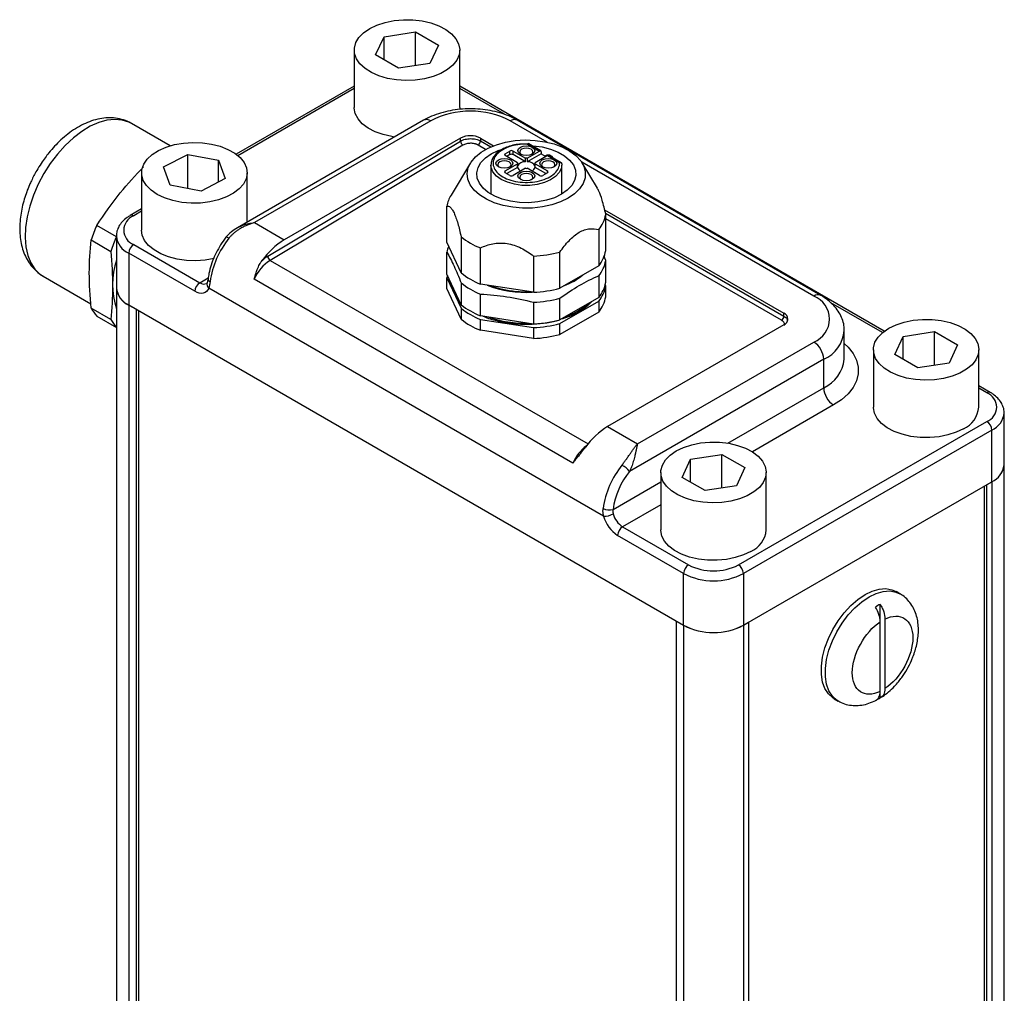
# Model space of a CAD drawing. Header units: inches. Extents: x 3.69 to 9.52, y 3.26 to 7.81.
# Tile 6 of 6: x 8.6 to 9.48, y 5.48 to 6.34. Entities that reach past the tile are written whole.
import ezdxf

# ---------------------------------------------------------------- set-up
doc = ezdxf.new("R2010")
doc.units = ezdxf.units.IN
doc.header["$MEASUREMENT"] = 0

msp = doc.modelspace()

# ---------------------------------------------------------------- linework, layer by layer
at = {"color": 7, "linetype": 'Continuous', "lineweight": 25}
for p, q in [((8.92114, 6.31259), (8.92862, 6.32869)), ((8.92862, 6.32869), (8.9565, 6.333)), ((8.92862, 6.30828), (8.92862, 6.32869)), ((8.9565, 6.333), (8.97691, 6.32122)), ((8.9565, 6.30312), (8.9565, 6.333)), ((8.97691, 6.32122), (8.96944, 6.30512)), ((8.90215, 6.31691), (8.90215, 6.26587)), ((8.94156, 6.30081), (8.92114, 6.31259)), ((8.9959, 6.26587), (8.9959, 6.31691)), ((8.96944, 6.30512), (8.94156, 6.30081)), ((8.90215, 6.28481), (8.79731, 6.22428)), ((8.90215, 6.28269), (8.79885, 6.22306)), ((9.37312, 6.06704), (8.9959, 6.28481)), ((9.03555, 6.25981), (8.9959, 6.28269)), ((8.9959, 6.26587), (8.9958, 6.26411)), ((8.73852, 6.23186), (8.70426, 6.25164)), ((8.96385, 6.25458), (8.79841, 6.15907)), ((8.9701, 6.25396), (8.81348, 6.16354)), ((9.07351, 6.23508), (9.04081, 6.25396)), ((9.31675, 6.09889), (9.04706, 6.25458)), ((8.99662, 6.23865), (8.83999, 6.14824)), ((8.99662, 6.23601), (8.99662, 6.23865)), ((9.01429, 6.23865), (9.02596, 6.23192)), ((9.01429, 6.23865), (9.01429, 6.23615)), ((8.82527, 6.13364), (8.99662, 6.23601)), ((8.99878, 6.23236), (8.82742, 6.12999)), ((9.01888, 6.22864), (9.01221, 6.23249)), ((9.01429, 6.23615), (9.02342, 6.23087)), ((9.05791, 6.23367), (9.05182, 6.23329)), ((9.05621, 6.23338), (9.06693, 6.22719)), ((9.06791, 6.22729), (9.05664, 6.23379)), ((8.73266, 6.21303), (8.75417, 6.22414)), ((8.75417, 6.22414), (8.7816, 6.21895)), ((8.75417, 6.19377), (8.75417, 6.22414)), ((9.0363, 6.22478), (9.04048, 6.22719)), ((9.0363, 6.22317), (9.0363, 6.22478)), ((9.04727, 6.21684), (9.0363, 6.22317)), ((9.04048, 6.22397), (9.0377, 6.22237)), ((9.04048, 6.22397), (9.04048, 6.22719)), ((9.04326, 6.22719), (9.05423, 6.22086)), ((9.04326, 6.22397), (9.04326, 6.22719)), ((9.05423, 6.21764), (9.04326, 6.22397)), ((9.05423, 6.21764), (9.05423, 6.22086)), ((9.05596, 6.22086), (9.06693, 6.22719)), ((9.06832, 6.22478), (9.05596, 6.21764)), ((9.05596, 6.22086), (9.05596, 6.21764)), ((9.07389, 6.22317), (9.06292, 6.21684)), ((9.06832, 6.22639), (9.06832, 6.22478)), ((9.06832, 6.22478), (9.07249, 6.22237)), ((9.07208, 6.22293), (9.0718, 6.22277)), ((9.07389, 6.22317), (9.0846, 6.21699)), ((9.08613, 6.21677), (9.07487, 6.22327)), ((9.07709, 6.22293), (9.07764, 6.22261)), ((9.07868, 6.22107), (9.07868, 6.22116)), ((8.73858, 6.19672), (8.73266, 6.21303)), ((8.7816, 6.21895), (8.78752, 6.20264)), ((8.7816, 6.19958), (8.7816, 6.21895)), ((9.00552, 6.21669), (8.98819, 6.18804)), ((9.0236, 6.21473), (9.0236, 6.18892)), ((9.0363, 6.20951), (9.04727, 6.21584)), ((9.04727, 6.21263), (9.0377, 6.2071)), ((9.04727, 6.21684), (9.04727, 6.21584)), ((9.04727, 6.21263), (9.04727, 6.21584)), ((9.06292, 6.21584), (9.06292, 6.21684)), ((9.06292, 6.21584), (9.07389, 6.20951)), ((9.06292, 6.21263), (9.06292, 6.21584)), ((9.07249, 6.2071), (9.06292, 6.21263)), ((9.08653, 6.21587), (9.08643, 6.21293)), ((9.08659, 6.18892), (9.08659, 6.21473)), ((9.3105, 6.09827), (9.10427, 6.21733)), ((9.11826, 6.19422), (9.10467, 6.21669)), ((8.71321, 6.20783), (8.71321, 6.1568)), ((8.80696, 6.16401), (8.80696, 6.20783)), ((9.0363, 6.2079), (9.0363, 6.20951)), ((9.04048, 6.20549), (9.0363, 6.2079)), ((9.05423, 6.21182), (9.04326, 6.20549)), ((9.06693, 6.20549), (9.05596, 6.21182)), ((9.07389, 6.2079), (9.06971, 6.20549)), ((9.07389, 6.2079), (9.07389, 6.20951)), ((8.76601, 6.19152), (8.73858, 6.19672)), ((8.78752, 6.20264), (8.76601, 6.19152)), ((8.98451, 6.14606), (8.98451, 6.17821)), ((8.71321, 6.17573), (8.70305, 6.16987)), ((8.71321, 6.17362), (8.70617, 6.16956)), ((8.71321, 6.17615), (8.71245, 6.1753)), ((9.12465, 6.17495), (9.28399, 6.08296)), ((9.12539, 6.17201), (9.28399, 6.08046)), ((9.12568, 6.13874), (9.12568, 6.17089)), ((8.69077, 6.15103), (8.67335, 6.16109)), ((8.81348, 6.16354), (8.83999, 6.14824)), ((9.2819, 6.0768), (9.12568, 6.16699)), ((8.69077, 6.1517), (8.69077, 6.10568)), ((8.79847, 6.15898), (8.79916, 6.15949)), ((8.99714, 6.15101), (8.99714, 6.11886)), ((9.11939, 6.15735), (9.11939, 6.1252)), ((8.66833, 6.14815), (8.68585, 6.13804)), ((8.70617, 6.14404), (8.76486, 6.11016)), ((8.99714, 6.11886), (8.98451, 6.14606)), ((8.70175, 6.13639), (8.70175, 6.09038)), ((8.76044, 6.10251), (8.70175, 6.13639)), ((8.98451, 6.11785), (8.98451, 6.13717)), ((9.01431, 6.10895), (9.01431, 6.14109)), ((9.06144, 6.1338), (9.06144, 6.10166)), ((9.08489, 6.10529), (9.08489, 6.13743)), ((9.12568, 6.12984), (9.12394, 6.13395)), ((8.82742, 6.12999), (9.10989, 5.96692)), ((9.11939, 6.1252), (9.08489, 6.10529)), ((9.12568, 6.11053), (9.12568, 6.12984)), ((8.62589, 6.11588), (8.66813, 6.0915)), ((8.99714, 6.09065), (8.98451, 6.11785)), ((9.11939, 6.1163), (9.11939, 6.09699)), ((8.76486, 6.11016), (8.7724, 6.11451)), ((9.09648, 5.94988), (8.81335, 6.11332)), ((8.98451, 6.11464), (8.99714, 6.08743)), ((8.98451, 6.10499), (8.98451, 6.11464)), ((8.99714, 6.10996), (8.99714, 6.09065)), ((9.06144, 6.10166), (9.01431, 6.10895)), ((9.12568, 6.10731), (9.12522, 6.1083)), ((9.12568, 6.09767), (9.12568, 6.10731)), ((8.69081, 6.10467), (8.69081, 5.24832)), ((9.12376, 5.90277), (8.77288, 6.10533)), ((8.99714, 6.07779), (8.98451, 6.10499)), ((9.01431, 6.08073), (9.01431, 6.10005)), ((8.70175, 6.09038), (9.19489, 5.8057)), ((8.70182, 6.09034), (8.7084, 6.08654)), ((8.70182, 6.09034), (8.70182, 5.23297)), ((9.06144, 6.09276), (9.06144, 6.07344)), ((9.11939, 6.09699), (9.08489, 6.07707)), ((9.08489, 6.07707), (9.08489, 6.09639)), ((9.08489, 6.07386), (9.11939, 6.09377)), ((9.11939, 6.09377), (9.11939, 6.08413)), ((9.37159, 6.06582), (9.32567, 6.09232)), ((8.68585, 6.07753), (8.66833, 6.08764)), ((8.7084, 6.08654), (8.7084, 5.22917)), ((8.71052, 6.08532), (8.71052, 5.2304)), ((8.99714, 6.08743), (8.99714, 6.07779)), ((9.11939, 6.08413), (9.08489, 6.06421)), ((9.28399, 6.08046), (9.28399, 6.08296)), ((8.67335, 6.0805), (8.69081, 6.07042)), ((9.06144, 6.07344), (9.01431, 6.08073)), ((9.01431, 6.07752), (9.06144, 6.07023)), ((9.01431, 6.06787), (9.01431, 6.07752)), ((9.08489, 6.06421), (9.08489, 6.07386)), ((9.28399, 6.07276), (9.12736, 5.98234)), ((9.06144, 6.06059), (9.01431, 6.06787)), ((9.06144, 6.07023), (9.06144, 6.06059)), ((9.33765, 6.04234), (9.33765, 6.06765)), ((9.38993, 6.06238), (9.41782, 6.06669)), ((9.41782, 6.06669), (9.43823, 6.05491)), ((9.41782, 6.03681), (9.41782, 6.06669)), ((9.15388, 5.96703), (9.3105, 6.05745)), ((9.38246, 6.04628), (9.38993, 6.06238)), ((9.38993, 6.04197), (9.38993, 6.06238)), ((9.43823, 6.05491), (9.43076, 6.03881)), ((9.36347, 6.05059), (9.36347, 5.99956)), ((9.40287, 6.0345), (9.38246, 6.04628)), ((9.45722, 5.99956), (9.45722, 6.05059)), ((9.31934, 6.04214), (9.14678, 5.94253)), ((9.31934, 6.01683), (9.31934, 6.04214)), ((9.43076, 6.03881), (9.40287, 6.0345)), ((9.23403, 5.96758), (9.31934, 6.01683)), ((9.46739, 6.01263), (9.45722, 6.01849)), ((9.46426, 6.01232), (9.45722, 6.01638)), ((9.32818, 6.00152), (9.25594, 5.95982)), ((9.47967, 5.94844), (9.47967, 5.99446)), ((9.2435, 5.85936), (9.46426, 5.9868)), ((9.12736, 5.98234), (9.15388, 5.96703)), ((9.46868, 5.97915), (9.24792, 5.85171)), ((9.46868, 5.93314), (9.46868, 5.97915)), ((9.19352, 5.93721), (9.20099, 5.95331)), ((9.20099, 5.95331), (9.22888, 5.95762)), ((9.20099, 5.9329), (9.20099, 5.95331)), ((9.22888, 5.95762), (9.24929, 5.94583)), ((9.22888, 5.92774), (9.22888, 5.95762)), ((9.17453, 5.94152), (9.17453, 5.89049)), ((9.24929, 5.94583), (9.24182, 5.92974)), ((9.26828, 5.89049), (9.26828, 5.94152)), ((9.47962, 5.09108), (9.47962, 5.94743)), ((9.13212, 5.90875), (9.17453, 5.93323)), ((9.21393, 5.92542), (9.19352, 5.93721)), ((9.24792, 5.8057), (9.46868, 5.93314)), ((9.46401, 5.93044), (9.46861, 5.9331)), ((9.46861, 5.9331), (9.46861, 5.07573)), ((9.24182, 5.92974), (9.21393, 5.92542)), ((9.46189, 5.92922), (9.46189, 5.0743)), ((9.46401, 5.93044), (9.46401, 5.07307)), ((9.17453, 5.91282), (9.14062, 5.89324)), ((9.14062, 5.89324), (9.19931, 5.85936)), ((9.19489, 5.85171), (9.1362, 5.88559)), ((9.19489, 5.8057), (9.19489, 5.85171)), ((9.24792, 5.85171), (9.24792, 5.8057)), ((9.38712, 5.83371), (9.38358, 5.83575)), ((9.36952, 5.80884), (9.36952, 5.82435)), ((9.37376, 5.81129), (9.37376, 5.74943)), ((9.18824, 5.80953), (9.19482, 5.80574)), ((9.18824, 5.80953), (9.18824, 4.95216)), ((9.19482, 5.80574), (9.19482, 4.94837)), ((9.24799, 5.80574), (9.25259, 5.80839)), ((9.24799, 5.80574), (9.24799, 4.94837)), ((9.25259, 5.80839), (9.25259, 4.95102)), ((9.36952, 5.74698), (9.36952, 5.80884)), ((9.32859, 5.74048), (9.33212, 5.73844)), ((9.36952, 5.74127), (9.36952, 5.74698))]:
    msp.add_line(p, q, dxfattribs=at)
at = {"color": 7, "linetype": 'Continuous', "lineweight": 25, "flags": 128}
for points in [[(8.91588, 6.33604), (8.92233, 6.33915), (8.92964, 6.34154), (8.93758, 6.34315), (8.94588, 6.34391), (8.95428, 6.3438), (8.96251, 6.34282), (8.97031, 6.34102), (8.97743, 6.33844), (8.98363, 6.33516), (8.98872, 6.3313), (8.99253, 6.32698), (8.99495, 6.32233), (8.99589, 6.31751), (8.99533, 6.31267), (8.99327, 6.30797), (8.9898, 6.30355), (8.98501, 6.29956), (8.97907, 6.29613), (8.97216, 6.29337), (8.96451, 6.29136), (8.95636, 6.29018), (8.94798, 6.28985), (8.93963, 6.2904), (8.93158, 6.29179), (8.92409, 6.29399), (8.9174, 6.29693), (8.91173, 6.30051), (8.90726, 6.30462), (8.90413, 6.30912), (8.90245, 6.31388), (8.90226, 6.31873), (8.90357, 6.32352), (8.90635, 6.3281), (8.9105, 6.33232), (8.91588, 6.33604)], [(8.93788, 6.23959), (8.93555, 6.23996), (8.92775, 6.24176), (8.92063, 6.24434), (8.91443, 6.24762), (8.90934, 6.25148), (8.90552, 6.2558), (8.90311, 6.26044), (8.90217, 6.26526), (8.90215, 6.26587)], [(8.70426, 6.25164), (8.70197, 6.25281), (8.696, 6.25472), (8.68945, 6.2553), (8.68244, 6.25456), (8.67511, 6.25249), (8.6676, 6.24914), (8.66004, 6.24458), (8.65257, 6.23888), (8.64533, 6.23216), (8.63847, 6.22453), (8.6321, 6.21615), (8.62634, 6.20716), (8.6213, 6.19774), (8.61708, 6.18805), (8.61376, 6.17829), (8.61139, 6.16862), (8.61002, 6.15924), (8.60967, 6.15032), (8.61036, 6.14202), (8.61207, 6.13449), (8.61476, 6.12789), (8.61839, 6.12232), (8.6229, 6.1179), (8.62589, 6.11588)], [(8.75047, 6.23432), (8.75882, 6.23488), (8.7672, 6.23458), (8.77536, 6.23342), (8.78303, 6.23143), (8.78996, 6.22869), (8.79593, 6.22527), (8.80075, 6.2213), (8.80426, 6.21689), (8.80635, 6.21219), (8.80696, 6.20735), (8.80606, 6.20253), (8.80368, 6.19788), (8.7999, 6.19355), (8.79484, 6.18967), (8.78866, 6.18638), (8.78157, 6.18378), (8.77378, 6.18195), (8.76556, 6.18096), (8.75716, 6.18083), (8.74885, 6.18156), (8.74091, 6.18314), (8.73358, 6.18552), (8.7271, 6.18861), (8.72169, 6.19232), (8.7175, 6.19653), (8.71469, 6.2011), (8.71334, 6.20589), (8.71349, 6.21074), (8.71513, 6.21549), (8.71822, 6.22), (8.72266, 6.22412), (8.7283, 6.22772), (8.73496, 6.23068), (8.74243, 6.2329), (8.75047, 6.23432)], [(9.09222, 6.18526), (9.08541, 6.18195), (9.07773, 6.17935), (9.0694, 6.17753), (9.06066, 6.17656), (9.05175, 6.17645), (9.04295, 6.17721), (9.03449, 6.17882), (9.02662, 6.18123), (9.01958, 6.18437), (9.01355, 6.18816), (9.00872, 6.19248), (9.00523, 6.19721), (9.00317, 6.20221), (9.0026, 6.20734), (9.00354, 6.21245), (9.00597, 6.2174), (9.00981, 6.22204), (9.01495, 6.22624), (9.02125, 6.22987), (9.02852, 6.23284), (9.03656, 6.23506), (9.04512, 6.23646), (9.05398, 6.237), (9.06287, 6.23668), (9.07153, 6.23549), (9.07972, 6.23347), (9.08721, 6.23068), (9.09377, 6.2272), (9.09921, 6.22313), (9.10339, 6.21859), (9.10618, 6.21371), (9.1075, 6.20863), (9.10731, 6.20349), (9.10562, 6.19844), (9.10247, 6.19363), (9.09796, 6.18919), (9.09222, 6.18526)], [(9.04981, 6.22454), (9.04818, 6.22594), (9.04761, 6.22759), (9.04818, 6.22924), (9.04981, 6.23064), (9.05223, 6.23158), (9.05509, 6.23191), (9.05796, 6.23158), (9.06038, 6.23064), (9.06201, 6.22924), (9.06258, 6.22759), (9.06201, 6.22594), (9.06038, 6.22454), (9.05796, 6.2236), (9.05509, 6.22327), (9.05223, 6.2236), (9.04981, 6.22454)], [(9.05976, 6.22422), (9.06055, 6.225), (9.061, 6.22631), (9.06055, 6.22761), (9.05927, 6.22872), (9.05735, 6.22945), (9.05509, 6.22971), (9.05283, 6.22945), (9.05092, 6.22872), (9.04964, 6.22761), (9.04919, 6.22631), (9.04964, 6.225), (9.05043, 6.22422)], [(9.05978, 6.23198), (9.06118, 6.23188), (9.06909, 6.23081), (9.07653, 6.22891), (9.08323, 6.22626), (9.08898, 6.22294), (9.09358, 6.21907), (9.09686, 6.21478), (9.09872, 6.21021), (9.0991, 6.20552), (9.09797, 6.20088), (9.09539, 6.19643), (9.09143, 6.19233), (9.08624, 6.18872)], [(9.08624, 6.18872), (9.07999, 6.18572), (9.07289, 6.18344), (9.06518, 6.18194), (9.05713, 6.1813), (9.04901, 6.18151), (9.0411, 6.18259), (9.03366, 6.18448), (9.02696, 6.18713), (9.02121, 6.19045), (9.01661, 6.19432), (9.01333, 6.19862), (9.01147, 6.20318), (9.01109, 6.20787), (9.01222, 6.21252), (9.0148, 6.21697), (9.01876, 6.22107), (9.02395, 6.22468), (9.0302, 6.22768), (9.0329, 6.22866)], [(9.08643, 6.21293), (9.0862, 6.21189), (9.08438, 6.20804), (9.08114, 6.20451), (9.07665, 6.20148), (9.07113, 6.19908), (9.06483, 6.19744), (9.05806, 6.19663), (9.05115, 6.1967), (9.04443, 6.19763), (9.03822, 6.19938), (9.03282, 6.20188), (9.0285, 6.20499), (9.02546, 6.20857), (9.02385, 6.21245), (9.0236, 6.21473)], [(9.03032, 6.21329), (9.0287, 6.21469), (9.02813, 6.21634), (9.0287, 6.21799), (9.03032, 6.21939), (9.03275, 6.22033), (9.03561, 6.22066), (9.03847, 6.22033), (9.0409, 6.21939), (9.04252, 6.21799), (9.04309, 6.21634), (9.04252, 6.21469), (9.0409, 6.21329), (9.03847, 6.21235), (9.03561, 6.21202), (9.03275, 6.21235), (9.03032, 6.21329)], [(9.04028, 6.21297), (9.04106, 6.21375), (9.04151, 6.21506), (9.04106, 6.21636), (9.03978, 6.21747), (9.03787, 6.21821), (9.03561, 6.21846), (9.03335, 6.21821), (9.03143, 6.21747), (9.03015, 6.21636), (9.0297, 6.21506), (9.03015, 6.21375), (9.03094, 6.21297)], [(9.06929, 6.21329), (9.06767, 6.21469), (9.0671, 6.21634), (9.06767, 6.21799), (9.06929, 6.21939), (9.07172, 6.22033), (9.07458, 6.22066), (9.07744, 6.22033), (9.07987, 6.21939), (9.08149, 6.21799), (9.08206, 6.21634), (9.08149, 6.21469), (9.07987, 6.21329), (9.07744, 6.21235), (9.07458, 6.21202), (9.07172, 6.21235), (9.06929, 6.21329)], [(9.07925, 6.21297), (9.08004, 6.21375), (9.08049, 6.21506), (9.08004, 6.21636), (9.07876, 6.21747), (9.07684, 6.21821), (9.07458, 6.21846), (9.07232, 6.21821), (9.07041, 6.21747), (9.06913, 6.21636), (9.06868, 6.21506), (9.06913, 6.21375), (9.06991, 6.21297)], [(9.04981, 6.20204), (9.04818, 6.20344), (9.04761, 6.20509), (9.04818, 6.20674), (9.04981, 6.20815), (9.05223, 6.20908), (9.05509, 6.20941), (9.05796, 6.20908), (9.06038, 6.20815), (9.06201, 6.20674), (9.06258, 6.20509), (9.06201, 6.20344), (9.06038, 6.20204), (9.05796, 6.2011), (9.05509, 6.20077), (9.05223, 6.2011), (9.04981, 6.20204)], [(9.05976, 6.20172), (9.06055, 6.2025), (9.061, 6.20381), (9.06055, 6.20511), (9.05927, 6.20622), (9.05735, 6.20696), (9.05509, 6.20722), (9.05283, 6.20696), (9.05092, 6.20622), (9.04964, 6.20511), (9.04919, 6.20381), (9.04964, 6.2025), (9.05043, 6.20172)], [(8.77757, 6.13169), (8.76971, 6.13032), (8.76136, 6.12975), (8.75298, 6.13005), (8.74482, 6.13122), (8.73715, 6.1332), (8.73022, 6.13595), (8.72425, 6.13936), (8.71943, 6.14333), (8.71592, 6.14774), (8.71383, 6.15244), (8.71321, 6.1568)], [(8.98497, 6.11687), (8.98485, 6.11639), (8.98451, 6.11464)], [(8.77288, 6.10533), (8.77204, 6.1037), (8.77093, 6.1024), (8.76958, 6.10145), (8.76802, 6.10088), (8.76629, 6.1007), (8.76441, 6.10092), (8.76245, 6.10153), (8.76044, 6.10251)], [(9.3772, 6.06973), (9.38365, 6.07284), (9.39096, 6.07523), (9.39889, 6.07683), (9.40719, 6.07759), (9.41559, 6.07748), (9.42383, 6.07651), (9.43163, 6.0747), (9.43874, 6.07212), (9.44494, 6.06885), (9.45004, 6.06499), (9.45385, 6.06067), (9.45627, 6.05602), (9.45721, 6.0512), (9.45664, 6.04636), (9.45459, 6.04166), (9.45111, 6.03724), (9.44633, 6.03325), (9.44039, 6.02982), (9.43348, 6.02706), (9.42583, 6.02505), (9.41768, 6.02387), (9.40929, 6.02354), (9.40094, 6.02408), (9.39289, 6.02548), (9.38541, 6.02768), (9.37872, 6.03062), (9.37305, 6.0342), (9.36858, 6.03831), (9.36545, 6.04281), (9.36377, 6.04756), (9.36358, 6.05241), (9.36489, 6.05721), (9.36767, 6.06178), (9.37181, 6.066), (9.3772, 6.06973)], [(9.33765, 6.05607), (9.34097, 6.05288), (9.34542, 6.04727), (9.34843, 6.04134), (9.34996, 6.03522), (9.34996, 6.02905), (9.34843, 6.02293), (9.34542, 6.017), (9.34097, 6.01138), (9.33519, 6.00619), (9.32818, 6.00152)], [(9.44349, 5.98043), (9.43704, 5.97732), (9.42973, 5.97492), (9.4218, 5.97332), (9.4135, 5.97256), (9.4051, 5.97267), (9.39686, 5.97364), (9.38906, 5.97545), (9.38195, 5.97803), (9.37575, 5.9813), (9.37066, 5.98516), (9.36684, 5.98949), (9.36442, 5.99413), (9.36348, 5.99895), (9.36347, 5.99956)], [(9.18826, 5.96066), (9.19471, 5.96377), (9.20202, 5.96616), (9.20995, 5.96776), (9.21825, 5.96852), (9.22665, 5.96841), (9.23489, 5.96744), (9.24269, 5.96563), (9.2498, 5.96305), (9.25601, 5.95978), (9.2611, 5.95592), (9.26491, 5.9516), (9.26733, 5.94695), (9.26827, 5.94213), (9.2677, 5.93729), (9.26565, 5.93258), (9.26218, 5.92817), (9.25739, 5.92418), (9.25145, 5.92075), (9.24454, 5.91799), (9.23689, 5.91598), (9.22874, 5.91479), (9.22035, 5.91447), (9.212, 5.91501), (9.20396, 5.91641), (9.19647, 5.91861), (9.18978, 5.92155), (9.18411, 5.92513), (9.17964, 5.92924), (9.17651, 5.93374), (9.17483, 5.93849), (9.17464, 5.94334), (9.17595, 5.94813), (9.17873, 5.95271), (9.18288, 5.95693), (9.18826, 5.96066)], [(9.25455, 5.87135), (9.2481, 5.86824), (9.24079, 5.86585), (9.23286, 5.86425), (9.22456, 5.86349), (9.21616, 5.8636), (9.20793, 5.86457), (9.20013, 5.86638), (9.19301, 5.86896), (9.18681, 5.87223), (9.18172, 5.87609), (9.1779, 5.88041), (9.17548, 5.88506), (9.17454, 5.88988), (9.17453, 5.89049)], [(9.32859, 5.74048), (9.32747, 5.74118), (9.32353, 5.74476), (9.32047, 5.74951), (9.31838, 5.75533), (9.31733, 5.76203), (9.31733, 5.76945), (9.31838, 5.77738), (9.32047, 5.78559), (9.32353, 5.79388), (9.32747, 5.80201), (9.3322, 5.80977), (9.33758, 5.81693), (9.34346, 5.8233), (9.34968, 5.82872), (9.35609, 5.83302), (9.36249, 5.83611), (9.36871, 5.83788), (9.3746, 5.8383), (9.37997, 5.83734), (9.38358, 5.83575)], [(9.33216, 5.73842), (9.33101, 5.73914), (9.32706, 5.74272), (9.32401, 5.74747), (9.32192, 5.75328), (9.32086, 5.75999), (9.32086, 5.76741), (9.32192, 5.77533), (9.32401, 5.78355), (9.32706, 5.79184), (9.33101, 5.79997), (9.33573, 5.80772), (9.34111, 5.81489), (9.34699, 5.82126), (9.35322, 5.82668), (9.35962, 5.83098), (9.36602, 5.83407), (9.37225, 5.83584), (9.37813, 5.83626), (9.38351, 5.8353), (9.38707, 5.83374)]]:
    msp.add_lwpolyline(points, dxfattribs=at)
at = {"color": 7, "linetype": 'Continuous', "lineweight": 25}
for centre, radius, start, end in [((9.00546, 6.1861), 0.07652, 62.48054, 117.51946), ((8.96644, 6.24885), 0.00629, 54.38242, 114.30712), ((9.04447, 6.24885), 0.00629, 65.69288, 125.61758), ((9.00546, 6.22159), 0.01921, 62.60967, 117.39033), ((9.00129, 6.23631), 0.00468, 183.63885, 237.52085), ((9.00968, 6.23636), 0.00462, 303.22971, 357.34769), ((9.03807, 6.21374), 0.01451, 120.52264, 176.07522), ((9.03661, 6.22398), 0.000859, 110.78342, 249.21658), ((9.04187, 6.2245), 0.00303, 62.60967, 117.39033), ((9.04187, 6.22129), 0.00303, 62.60967, 117.39033), ((9.05509, 6.20728), 0.01361, 86.3491, 93.6509), ((9.06747, 6.22652), 0.00086, 350.78596, 129.20329), ((9.07458, 6.21809), 0.00545, 62.60967, 117.39033), ((9.07446, 6.22237), 0.00099, 65.69288, 125.61758), ((9.07696, 6.22103), 0.00171, 1.21637, 66.64068), ((9.04986, 6.21634), 0.00264, 169.08906, 190.91094), ((9.05365, 6.21062), 0.00705, 85.26228, 154.73234), ((9.05191, 6.21413), 0.00488, 197.96459, 250.28923), ((9.05654, 6.21062), 0.00705, 25.26766, 94.73772), ((9.05828, 6.21413), 0.00488, 289.71077, 342.03541), ((9.06033, 6.21634), 0.00264, 349.08906, 10.91094), ((9.03661, 6.20871), 0.000859, 110.78342, 249.21658), ((9.04187, 6.20818), 0.00303, 242.60967, 297.39033), ((9.05509, 6.2254), 0.01361, 266.3491, 273.6509), ((9.06832, 6.20818), 0.00303, 242.60967, 297.39033), ((9.07358, 6.20871), 0.000859, 290.78342, 69.21658), ((9.01125, 6.1738), 0.0271, 148.32087, 170.64149), ((8.71101, 6.1568), 0.01364, 110.78342, 249.21658), ((8.70436, 6.16717), 0.003, 52.74642, 115.95831), ((9.09729, 6.17584), 0.02881, 320.08719, 350.11589), ((8.80123, 6.10403), 0.14003, 155.95453, 161.63411), ((8.81874, 6.09392), 0.14003, 155.95454, 161.63411), ((8.70956, 6.15359), 0.01889, 186.01936, 245.597), ((9.03864, 6.20306), 0.06657, 231.43804, 248.56733), ((8.71135, 6.13595), 0.00961, 122.60548, 177.39452), ((8.85354, 6.0996), 0.08028, 141.34696, 171.7316), ((8.78866, 6.1473), 0.00328, 48.20952, 97.85701), ((8.87489, 6.09091), 0.06711, 121.32924, 144.46689), ((9.0098, 6.13316), 0.0256, 158.02797, 170.99488), ((8.84192, 6.10611), 0.03218, 121.17467, 132.28022), ((8.82994, 6.13393), 0.00468, 183.63885, 237.52085), ((9.05584, 6.24764), 0.11398, 272.81619, 284.76989), ((9.09729, 6.14369), 0.02881, 320.08719, 350.11589), ((8.75933, 6.10879), 0.07187, 162.54533, 197.56443), ((8.84815, 6.09821), 0.03794, 123.11163, 156.52364), ((9.09729, 6.13479), 0.02881, 320.08719, 350.11589), ((9.03864, 6.17091), 0.06657, 231.43804, 248.56733), ((9.0691, 6.16086), 0.05682, 290.37923, 309.61539), ((8.77004, 6.10207), 0.00961, 122.60548, 177.39452), ((8.76851, 6.11514), 0.00617, 233.74444, 294.82137), ((8.7758, 6.10879), 0.00453, 161.51537, 229.85164), ((8.77512, 6.11382), 0.00287, 183.23305, 249.00247), ((9.03864, 6.16201), 0.06657, 231.43804, 248.56733), ((9.05476, 6.19781), 0.09621, 248.93237, 273.48155), ((9.09729, 6.11548), 0.02881, 320.08719, 350.11589), ((9.09729, 6.11226), 0.02881, 320.08719, 350.11589), ((8.70954, 6.10756), 0.01886, 185.6948, 245.62534), ((8.70963, 6.10756), 0.01891, 185.6948, 245.62534), ((9.05584, 6.2155), 0.11398, 272.81619, 284.76989), ((9.31413, 6.0935), 0.00599, 64.04159, 127.25359), ((9.03864, 6.1427), 0.06657, 231.43804, 248.56733), ((9.05584, 6.2066), 0.11398, 272.81619, 284.76989), ((9.07004, 6.1375), 0.06088, 289.00371, 310.99091), ((9.09729, 6.10262), 0.02881, 320.08719, 350.11589), ((9.30254, 6.07786), 0.02191, 291.31255, 68.68745), ((8.69924, 6.10403), 0.03498, 207.93448, 222.26686), ((9.03864, 6.13948), 0.06657, 231.43804, 248.56733), ((9.28205, 6.07786), 0.00546, 290.78342, 69.21658), ((8.71675, 6.09392), 0.03498, 207.93448, 222.26686), ((9.03864, 6.12984), 0.06657, 231.43804, 248.56733), ((9.05456, 6.17761), 0.1035, 251.07512, 271.33881), ((9.05584, 6.18728), 0.11398, 272.81619, 284.76989), ((9.05584, 6.18407), 0.11398, 272.81619, 284.76989), ((9.27937, 6.08067), 0.00462, 303.22971, 357.34769), ((9.05584, 6.17442), 0.11398, 272.81619, 284.76989), ((9.3071, 6.07024), 0.03065, 293.5366, 355.22095), ((9.30015, 6.04127), 0.01921, 2.60548, 57.39452), ((9.30663, 6.04527), 0.03115, 294.07431, 354.60555), ((9.33853, 6.0177), 0.01921, 182.60548, 237.39452), ((9.46608, 6.00993), 0.003, 64.0417, 127.25358), ((9.45942, 5.99956), 0.01364, 290.78342, 69.21658), ((9.43389, 6.00181), 0.02344, 294.18443, 354.49542), ((9.46127, 5.99605), 0.01845, 293.66681, 355.3099), ((9.45909, 5.97871), 0.00961, 2.60548, 57.39452), ((9.16225, 5.92502), 0.06711, 121.32924, 144.46689), ((9.13224, 5.93415), 0.03907, 127.35759, 156.25764), ((9.20278, 5.89799), 0.08028, 141.34696, 171.7316), ((9.20164, 5.89865), 0.07025, 141.34696, 171.7316), ((9.12733, 5.92612), 0.02544, 40.14892, 59.92062), ((9.46081, 5.95032), 0.01891, 294.37466, 354.3052), ((9.4609, 5.95032), 0.01886, 294.37466, 354.3052), ((9.12864, 5.91935), 0.01116, 241.59252, 288.18079), ((9.12485, 5.91795), 0.01522, 265.91885, 299.4458), ((9.15211, 5.9102), 0.02931, 194.68144, 237.11209), ((9.15123, 5.90965), 0.01954, 194.68144, 237.11209), ((9.1458, 5.88515), 0.00961, 122.60548, 177.39452), ((9.24495, 5.89274), 0.02344, 294.18443, 354.49542), ((9.20448, 5.85127), 0.00961, 122.60548, 177.39452), ((9.22141, 5.90201), 0.04803, 242.60967, 297.39033), ((9.23833, 5.85127), 0.00961, 2.60548, 57.39452), ((9.22141, 5.90288), 0.05764, 242.60967, 297.39033), ((9.39138, 5.78159), 0.04802, 117.07345, 122.92117), ((9.22141, 5.85705), 0.05779, 242.60967, 297.39033), ((9.22141, 5.85687), 0.05764, 242.60967, 297.39033), ((9.34342, 5.78158), 0.04802, 297.07345, 302.92117)]:
    msp.add_arc(centre, radius, start, end, dxfattribs=at)
for points, knots in [([(9.04706, 6.25458), (9.04578, 6.25528), (9.04217, 6.25726), (9.03562, 6.25994), (9.02735, 6.26235), (9.01865, 6.26396), (9.0097, 6.26475), (9.00068, 6.26473), (8.99174, 6.26389), (8.98305, 6.26223), (8.97478, 6.25976), (8.96842, 6.2571), (8.96496, 6.25519), (8.96385, 6.25458)], [0, 0, 0, 0, 0.054807, 0.154961, 0.254804, 0.35427, 0.453402, 0.552409, 0.651559, 0.751059, 0.851214, 0.952303, 1, 1, 1, 1]), ([(8.70415, 6.25164), (8.70397, 6.25176), (8.70188, 6.2532), (8.69714, 6.25495), (8.69027, 6.25659), (8.6831, 6.25687), (8.67594, 6.25604), (8.66868, 6.25409), (8.66147, 6.2511), (8.65445, 6.24719), (8.64776, 6.24249), (8.64154, 6.23721), (8.6359, 6.23158), (8.63126, 6.22623), (8.62732, 6.22114), (8.62363, 6.21589), (8.62127, 6.21197), (8.61997, 6.2098)], [0, 0, 0, 0, 0.0069547, 0.0823231, 0.1617209, 0.2357255, 0.3119484, 0.3899897, 0.4688119, 0.547269, 0.6242838, 0.6991146, 0.7700161, 0.8361212, 0.883668, 0.9356464, 1, 1, 1, 1]), ([(8.99662, 6.23601), (8.99777, 6.23669), (8.99916, 6.23724), (9.00218, 6.23798), (9.00382, 6.23818), (9.00709, 6.2382), (9.00873, 6.23803), (9.01175, 6.23733), (9.01314, 6.2368), (9.01429, 6.23615)], [0, 0, 0, 0, 0.25, 0.25, 0.5, 0.5, 0.75, 0.75, 1, 1, 1, 1]), ([(9.01221, 6.23249), (9.01203, 6.23259), (9.01167, 6.23279), (9.01108, 6.23306), (9.01046, 6.23329), (9.00981, 6.2335), (9.0088, 6.23376), (9.00736, 6.23401), (9.00549, 6.23409), (9.00363, 6.23397), (9.00184, 6.23363), (9.00017, 6.2331), (8.99924, 6.23261), (8.99878, 6.23236)], [0, 0, 0, 0, 0.0503113, 0.1001785, 0.1499127, 0.1998276, 0.2502336, 0.3750386, 0.5001419, 0.624954, 0.7500644, 0.8749579, 1, 1, 1, 1]), ([(9.05621, 6.23338), (9.05028, 6.2335), (9.04442, 6.2326), (9.03437, 6.22896), (9.03041, 6.2263), (9.02566, 6.22002), (9.02498, 6.21654), (9.02718, 6.20981), (9.03002, 6.20671), (9.03841, 6.20187), (9.04378, 6.20023), (9.05544, 6.19896), (9.06147, 6.19935), (9.07235, 6.20209), (9.07695, 6.20438), (9.08326, 6.21018), (9.08483, 6.21356), (9.0846, 6.21699)], [0, 0, 0, 0, 0.125, 0.125, 0.25, 0.25, 0.375, 0.375, 0.5, 0.5, 0.625, 0.625, 0.75, 0.75, 0.875, 0.875, 1, 1, 1, 1]), ([(9.05182, 6.23329), (9.04985, 6.23325), (9.04578, 6.23315), (9.04009, 6.23155), (9.03492, 6.22958), (9.03223, 6.22776), (9.03098, 6.22692)], [0, 0, 0, 0, 0.24371, 0.50295, 0.768501, 1, 1, 1, 1]), ([(9.05682, 6.23368), (9.05681, 6.23369), (9.05675, 6.23375), (9.05661, 6.23372), (9.0564, 6.2336), (9.05628, 6.23345), (9.05621, 6.23338)], [0, 0, 0, 0, 0.034297, 0.443923, 0.703774, 1, 1, 1, 1]), ([(9.03098, 6.22692), (9.03075, 6.22678), (9.02893, 6.22567), (9.02655, 6.22302), (9.02405, 6.21907), (9.02375, 6.21619), (9.0236, 6.21473)], [0, 0, 0, 0, 0.045277, 0.356502, 0.674869, 1, 1, 1, 1]), ([(8.67335, 6.16109), (8.68005, 6.1709), (8.69247, 6.18906), (8.70778, 6.20555), (8.71482, 6.21314)], [0, 0, 0, 0, 0.540071, 1, 1, 1, 1]), ([(9.0846, 6.21699), (9.08472, 6.21701), (9.08495, 6.21706), (9.08527, 6.21706), (9.08554, 6.21703), (9.08576, 6.21696), (9.08608, 6.21682), (9.08644, 6.2165), (9.0865, 6.21608), (9.08653, 6.21587)], [0, 0, 0, 0, 0.1244777, 0.236867, 0.3371872, 0.4254695, 0.5017633, 0.7596633, 1, 1, 1, 1]), ([(8.61997, 6.2098), (8.61835, 6.20684), (8.61606, 6.20266), (8.61319, 6.19628), (8.61099, 6.19077), (8.60881, 6.18416), (8.60701, 6.17724), (8.60569, 6.17008), (8.60494, 6.16282), (8.60485, 6.15559), (8.60548, 6.1485), (8.60688, 6.14166), (8.6091, 6.13518), (8.61216, 6.12917), (8.6161, 6.12379), (8.62055, 6.11932), (8.62398, 6.11717), (8.62555, 6.11619)], [0, 0, 0, 0, 0.086153, 0.121421, 0.179691, 0.239847, 0.304078, 0.370784, 0.439397, 0.509472, 0.580664, 0.652489, 0.724507, 0.796358, 0.868009, 0.939912, 1, 1, 1, 1]), ([(9.12568, 6.17089), (9.12465, 6.1752), (9.12281, 6.18291), (9.12008, 6.19106), (9.1186, 6.19332), (9.11808, 6.19411)], [0, 0, 0, 0, 0.45015, 0.80636, 1, 1, 1, 1]), ([(8.98451, 6.17821), (8.98544, 6.17837), (8.98642, 6.17814), (8.98802, 6.17676), (8.98857, 6.17612), (8.98969, 6.17446), (8.99026, 6.17341), (8.99141, 6.17093), (8.99198, 6.16951), (8.9931, 6.16635), (8.99365, 6.16459), (8.99524, 6.15912), (8.99621, 6.15515), (8.99714, 6.15101)], [0, 0, 0, 0, 0.25, 0.25, 0.375, 0.375, 0.5, 0.5, 0.625, 0.625, 0.75, 0.75, 1, 1, 1, 1]), ([(8.70305, 6.16987), (8.70212, 6.16929), (8.69945, 6.16765), (8.69593, 6.16452), (8.69296, 6.16043), (8.69109, 6.15612), (8.69091, 6.1531), (8.69081, 6.15159)], [0, 0, 0, 0, 0.130418, 0.374887, 0.589479, 0.794778, 1, 1, 1, 1]), ([(8.81348, 6.16354), (8.81296, 6.16339), (8.81192, 6.16308), (8.81036, 6.16256), (8.8088, 6.162), (8.80672, 6.1612), (8.80416, 6.16007), (8.80129, 6.15856), (8.79868, 6.15694), (8.79637, 6.15526), (8.7943, 6.1535), (8.79245, 6.15168), (8.79137, 6.15038), (8.79085, 6.14975)], [0, 0, 0, 0, 0.062557, 0.125134, 0.187732, 0.250352, 0.375725, 0.500611, 0.610746, 0.715505, 0.815115, 0.909843, 1, 1, 1, 1]), ([(8.79916, 6.15949), (8.7996, 6.15972), (8.80055, 6.16021), (8.80211, 6.1609), (8.80391, 6.16159), (8.80596, 6.16224), (8.80825, 6.16281), (8.81078, 6.16328), (8.81255, 6.16345), (8.81348, 6.16354)], [0, 0, 0, 0, 0.099805, 0.2139496, 0.3424431, 0.4852915, 0.642499, 0.8140679, 1, 1, 1, 1]), ([(8.79839, 6.15906), (8.79651, 6.1579), (8.79267, 6.15551), (8.78972, 6.15223), (8.78821, 6.15055)], [0, 0, 0, 0, 0.487188, 1, 1, 1, 1]), ([(9.08489, 6.13743), (9.08743, 6.14105), (9.0901, 6.14447), (9.09447, 6.14906), (9.09597, 6.15047), (9.09902, 6.15298), (9.1006, 6.15408), (9.10374, 6.1559), (9.10529, 6.15659), (9.10835, 6.15761), (9.10987, 6.15792), (9.1142, 6.15837), (9.11686, 6.15804), (9.11939, 6.15735)], [0, 0, 0, 0, 0.25, 0.25, 0.375, 0.375, 0.5, 0.5, 0.625, 0.625, 0.75, 0.75, 1, 1, 1, 1]), ([(8.78821, 6.15055), (8.78736, 6.14943), (8.78491, 6.14621), (8.78129, 6.14043), (8.77767, 6.13324), (8.77485, 6.12584), (8.77308, 6.11925), (8.77249, 6.11525), (8.77226, 6.11366)], [0, 0, 0, 0, 0.10231, 0.294564, 0.486953, 0.679678, 0.873116, 1, 1, 1, 1]), ([(9.01431, 6.14109), (9.01777, 6.14272), (9.02142, 6.14403), (9.02739, 6.14517), (9.02944, 6.1454), (9.03361, 6.1455), (9.03576, 6.14536), (9.04006, 6.14469), (9.04218, 6.14417), (9.04635, 6.14277), (9.04843, 6.14189), (9.05435, 6.13892), (9.05798, 6.13649), (9.06144, 6.1338)], [0, 0, 0, 0, 0.25, 0.25, 0.375, 0.375, 0.5, 0.5, 0.625, 0.625, 0.75, 0.75, 1, 1, 1, 1]), ([(8.81335, 6.11332), (8.8135, 6.11393), (8.81377, 6.11503), (8.81417, 6.1165), (8.81464, 6.11812), (8.81523, 6.11992), (8.81605, 6.12213), (8.81697, 6.12428), (8.81802, 6.12638), (8.8191, 6.12825), (8.8199, 6.12937), (8.82028, 6.12991)], [0, 0, 0, 0, 0.103438, 0.18667, 0.249696, 0.381921, 0.499629, 0.640136, 0.770202, 0.890058, 1, 1, 1, 1]), ([(8.77148, 6.11017), (8.7714, 6.11001), (8.77116, 6.10952), (8.77119, 6.10956), (8.7711, 6.10954), (8.77109, 6.10954)], [0, 0, 0, 0, 0.311185, 0.945034, 1, 1, 1, 1]), ([(8.77226, 6.11367), (8.77214, 6.11287), (8.77193, 6.11146), (8.77164, 6.11061), (8.77151, 6.11025)], [0, 0, 0, 0, 0.5696093, 1, 1, 1, 1]), ([(8.77409, 6.11115), (8.77405, 6.11078), (8.77395, 6.11005), (8.77378, 6.10901), (8.7736, 6.10801), (8.77338, 6.10707), (8.77315, 6.10617), (8.77297, 6.10561), (8.77288, 6.10533)], [0, 0, 0, 0, 0.168935, 0.33636, 0.502722, 0.668475, 0.834081, 1, 1, 1, 1]), ([(9.02317, 6.10758), (9.02584, 6.10665), (9.03196, 6.10451), (9.04284, 6.10272), (9.0518, 6.10188), (9.05667, 6.10222), (9.05746, 6.10227)], [0, 0, 0, 0, 0.257908, 0.592486, 0.934163, 1, 1, 1, 1]), ([(9.33751, 6.06771), (9.3375, 6.06915), (9.33748, 6.07263), (9.33596, 6.07801), (9.33327, 6.08365), (9.32943, 6.08889), (9.32451, 6.09371), (9.32006, 6.09693), (9.31732, 6.09856), (9.31675, 6.09889)], [0, 0, 0, 0, 0.113682, 0.274639, 0.436218, 0.602051, 0.774449, 0.953607, 1, 1, 1, 1]), ([(9.11287, 6.09322), (9.11173, 6.09194), (9.10877, 6.08861), (9.10176, 6.08404), (9.09384, 6.07999), (9.08806, 6.07828), (9.08585, 6.07763)], [0, 0, 0, 0, 0.1910328, 0.5, 0.8089672, 1, 1, 1, 1]), ([(9.08149, 6.07623), (9.0814, 6.0762), (9.07744, 6.07493), (9.06848, 6.07365), (9.05513, 6.07273), (9.04159, 6.07354), (9.02906, 6.07594), (9.02057, 6.07835), (9.01684, 6.08018), (9.01635, 6.08042)], [0, 0, 0, 0, 0.004684, 0.197982, 0.395383, 0.592783, 0.786081, 0.971664, 1, 1, 1, 1]), ([(9.2846, 6.07264), (9.28463, 6.07272), (9.28492, 6.07352), (9.28415, 6.07511), (9.28265, 6.07624), (9.2819, 6.0768)], [0, 0, 0, 0, 0.054194, 0.527107, 1, 1, 1, 1]), ([(9.28399, 6.08046), (9.28508, 6.07971), (9.28676, 6.07857), (9.28709, 6.0771), (9.2872, 6.07659)], [0, 0, 0, 0, 0.651574, 1, 1, 1, 1]), ([(9.47962, 5.99456), (9.47963, 5.99467), (9.47985, 5.99632), (9.47901, 5.99953), (9.47714, 6.00384), (9.47402, 6.00775), (9.47065, 6.01063), (9.46821, 6.01212), (9.46739, 6.01263)], [0, 0, 0, 0, 0.015012, 0.228535, 0.439849, 0.656574, 0.88363, 1, 1, 1, 1]), ([(9.10764, 5.96402), (9.10738, 5.96367), (9.10685, 5.96296), (9.10599, 5.96186), (9.10507, 5.96071), (9.10409, 5.95949), (9.10305, 5.95822), (9.1019, 5.9568), (9.10058, 5.95519), (9.09927, 5.95354), (9.09787, 5.95175), (9.09699, 5.95057), (9.09648, 5.94988)], [0, 0, 0, 0, 0.072212, 0.148782, 0.229807, 0.315373, 0.405551, 0.500401, 0.618084, 0.750325, 0.85242, 1, 1, 1, 1]), ([(9.14009, 5.94814), (9.1404, 5.94854), (9.14103, 5.94935), (9.14196, 5.95059), (9.14289, 5.95186), (9.14383, 5.95315), (9.14476, 5.95447), (9.1457, 5.95581), (9.14664, 5.95716), (9.14777, 5.95881), (9.14915, 5.96082), (9.15073, 5.96305), (9.15233, 5.96517), (9.15336, 5.96641), (9.15388, 5.96703)], [0, 0, 0, 0, 0.05583, 0.113399, 0.172789, 0.234074, 0.297323, 0.362598, 0.429955, 0.499445, 0.614732, 0.749687, 0.874714, 1, 1, 1, 1]), ([(9.15388, 5.96703), (9.1538, 5.96671), (9.15365, 5.96608), (9.15344, 5.96509), (9.15323, 5.96409), (9.15302, 5.96309), (9.15281, 5.96211), (9.15261, 5.96115), (9.15241, 5.96021), (9.15221, 5.95931), (9.15202, 5.95845), (9.15183, 5.95763), (9.15164, 5.95685), (9.15133, 5.95554), (9.15086, 5.95367), (9.15017, 5.95122), (9.14942, 5.94885), (9.14861, 5.94661), (9.14774, 5.94449), (9.1471, 5.94317), (9.14678, 5.94253)], [0, 0, 0, 0, 0.055226, 0.108003, 0.158333, 0.206214, 0.251647, 0.294633, 0.335172, 0.373265, 0.408911, 0.442113, 0.472871, 0.501186, 0.596034, 0.686111, 0.771473, 0.852187, 0.928331, 1, 1, 1, 1]), ([(9.12376, 5.90277), (9.12368, 5.90315), (9.12351, 5.90391), (9.12334, 5.90504), (9.12323, 5.90617), (9.12319, 5.9073), (9.12322, 5.90842), (9.1233, 5.90917), (9.12333, 5.90954)], [0, 0, 0, 0, 0.165919, 0.331525, 0.497278, 0.66364, 0.831065, 1, 1, 1, 1]), ([(9.13212, 5.90875), (9.13208, 5.90849), (9.13201, 5.90796), (9.13198, 5.90716), (9.13202, 5.90634), (9.13213, 5.90552), (9.13226, 5.90497), (9.13233, 5.9047)], [0, 0, 0, 0, 0.198168, 0.396855, 0.59646, 0.797379, 1, 1, 1, 1]), ([(9.39335, 5.76661), (9.39475, 5.76922), (9.39671, 5.77285), (9.39899, 5.77839), (9.40064, 5.78309), (9.40212, 5.7887), (9.40314, 5.79454), (9.40359, 5.80056), (9.40337, 5.80661), (9.40238, 5.81256), (9.40056, 5.81825), (9.39786, 5.82354), (9.39423, 5.82822), (9.39055, 5.83169), (9.38788, 5.83313), (9.38695, 5.83362)], [0, 0, 0, 0, 0.108247, 0.150781, 0.221242, 0.293641, 0.370875, 0.451152, 0.533838, 0.617917, 0.70241, 0.786633, 0.870644, 0.955292, 1, 1, 1, 1]), ([(9.36952, 5.80884), (9.36952, 5.80985), (9.36943, 5.8109), (9.36906, 5.81307), (9.36877, 5.8142), (9.36768, 5.81756), (9.36661, 5.81981), (9.36528, 5.8219)], [0, 0, 0, 0, 0.25, 0.25, 0.5, 0.5, 1, 1, 1, 1]), ([(9.36952, 5.82435), (9.37019, 5.82331), (9.37078, 5.82224), (9.37183, 5.82004), (9.37229, 5.8189), (9.37338, 5.81554), (9.37376, 5.81332), (9.37376, 5.81129)], [0, 0, 0, 0, 0.25, 0.25, 0.5, 0.5, 1, 1, 1, 1]), ([(9.37376, 5.81129), (9.3805, 5.81456), (9.38679, 5.81467), (9.39596, 5.8085), (9.39851, 5.80245), (9.39851, 5.78684), (9.39596, 5.77785), (9.38679, 5.76109), (9.3805, 5.75393), (9.37376, 5.74943)], [0, 0, 0, 0, 0.25, 0.25, 0.5, 0.5, 0.75, 0.75, 1, 1, 1, 1]), ([(9.36952, 5.74698), (9.36278, 5.7437), (9.35649, 5.7436), (9.34732, 5.74977), (9.34477, 5.75582), (9.34477, 5.77143), (9.34732, 5.78042), (9.35649, 5.79718), (9.36278, 5.80434), (9.36952, 5.80884)], [0, 0, 0, 0, 0.25, 0.25, 0.5, 0.5, 0.75, 0.75, 1, 1, 1, 1]), ([(9.37046, 5.74184), (9.37086, 5.74207), (9.37313, 5.74339), (9.37708, 5.74662), (9.38178, 5.75102), (9.38561, 5.75538), (9.38946, 5.76031), (9.39183, 5.76415), (9.39335, 5.76661)], [0, 0, 0, 0, 0.043213, 0.248635, 0.461193, 0.616201, 0.754451, 1, 1, 1, 1]), ([(9.37376, 5.74943), (9.37376, 5.74841), (9.37367, 5.74747), (9.3733, 5.74573), (9.37302, 5.74493), (9.37193, 5.74283), (9.37086, 5.74181), (9.36952, 5.74127)], [0, 0, 0, 0, 0.25, 0.25, 0.5, 0.5, 1, 1, 1, 1]), ([(9.36528, 5.73882), (9.36595, 5.73909), (9.36654, 5.73947), (9.36759, 5.74046), (9.36804, 5.74107), (9.36914, 5.74317), (9.36952, 5.74495), (9.36952, 5.74698)], [0, 0, 0, 0, 0.25, 0.25, 0.5, 0.5, 1, 1, 1, 1]), ([(9.33226, 5.73855), (9.33311, 5.73802), (9.33577, 5.73638), (9.34077, 5.73494), (9.34695, 5.73419), (9.35322, 5.73467), (9.35956, 5.73619), (9.36365, 5.73807), (9.36571, 5.73902)], [0, 0, 0, 0, 0.086102, 0.269823, 0.443952, 0.624072, 0.810618, 1, 1, 1, 1])]:
    msp.add_open_spline(points, degree=3, knots=knots, dxfattribs=at)
for points in [[(8.66833, 6.08764), (8.66733, 6.0983), (8.66618, 6.11914), (8.66733, 6.13864), (8.66833, 6.14815)], [(8.68585, 6.13804), (8.68685, 6.12738), (8.688, 6.10654), (8.68685, 6.08704), (8.68585, 6.07753)], [(8.98451, 6.13717), (8.98662, 6.13347), (8.99083, 6.12532), (8.99504, 6.11533), (8.99714, 6.10996)], [(9.08489, 6.09639), (9.09064, 6.10054), (9.10214, 6.1081), (9.11364, 6.11382), (9.11939, 6.1163)], [(9.01431, 6.10005), (9.02217, 6.09967), (9.03787, 6.09816), (9.05358, 6.09481), (9.06144, 6.09276)]]:
    msp.add_open_spline(points, degree=3, dxfattribs=at)

doc.saveas('drawing.dxf')
